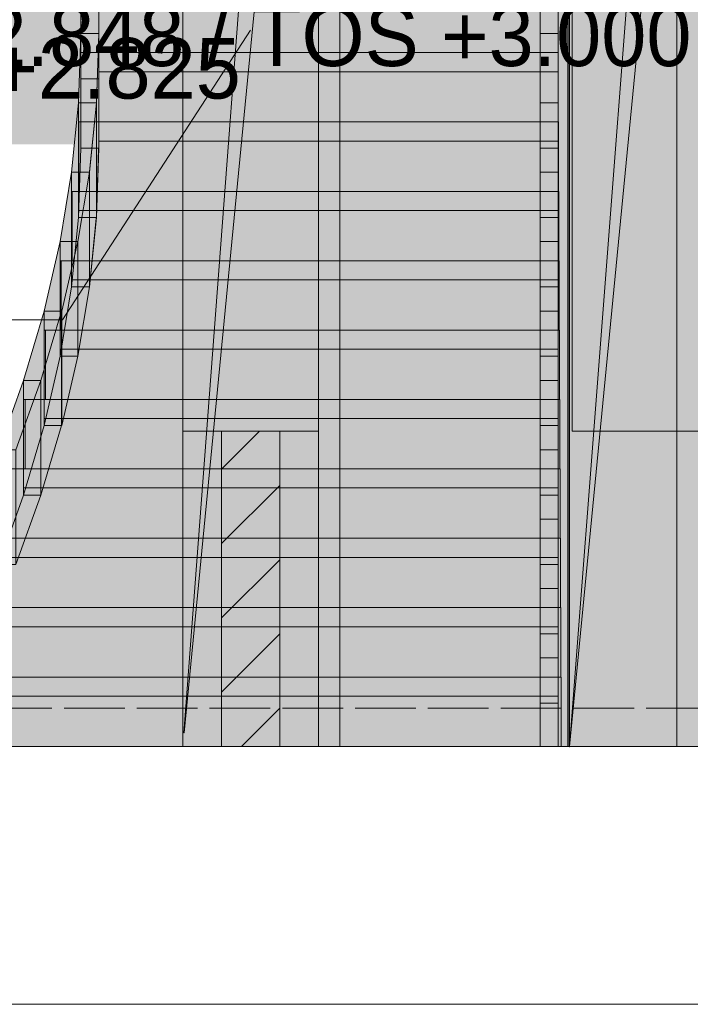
# Model space of a CAD drawing. Header units: millimetres. Extents: x 17 to 413, y 4 to 292.
# Tile 170 of 256: x 121 to 136, y 124 to 145. Entities that reach past the tile are written whole.
import ezdxf

# ---------------------------------------------------------------- set-up
doc = ezdxf.new("R2010")
doc.units = ezdxf.units.MM
doc.linetypes.add('DASHED', pattern=[1.524, 1.27, -0.254])
for name, color, linetype in [('FILL-C_BDBDBF', 7, 'Continuous'), ('FILL-EPS', 7, 'Continuous'), ('FILL-INK', 7, 'Continuous'), ('FILL-WHITE', 7, 'Continuous'), ('LINE-CORE', 7, 'Continuous'), ('LINE-INK', 7, 'Continuous'), ('LINE-STEEL-DASH', 7, 'DASHED'), ('LINE-STEEL_GREY', 7, 'Continuous'), ('TEXT-INK', 7, 'Continuous')]:
    doc.layers.add(name, color=color, linetype=linetype)

msp = doc.modelspace()

# ---------------------------------------------------------------- hatches: boundary and pattern name
at = {"layer": 'FILL-C_BDBDBF', "true_color": 0xbdbdbf}
h = msp.add_hatch(color=256, dxfattribs=at)
h.dxf.hatch_style = 1
h.paths.add_polyline_path([(125.694, 136.172), (126.913, 136.172), (126.913, 129.572), (125.741, 129.572), (125.694, 129.572)])
at = {"layer": 'FILL-EPS', "true_color": 0xccffff}
h = msp.add_hatch(color=256, dxfattribs=at)
h.dxf.hatch_style = 1
h.paths.add_polyline_path([(124.881, 135.316), (124.881, 136.172), (125.694, 136.172), (125.694, 129.572), (124.881, 129.572)])
h = msp.add_hatch(color=256, dxfattribs=at)
h.dxf.hatch_style = 1
h.paths.add_polyline_path([(127.726, 136.172), (127.726, 135.316), (127.726, 129.572), (126.913, 129.572), (126.913, 136.172), (127.151, 136.172)])
at = {"layer": 'FILL-INK', "true_color": 0x1a1a1f}
h = msp.add_hatch(color=256, dxfattribs=at)
h.dxf.hatch_style = 1
h.paths.add_polyline_path([(126.299, 144.572), (125.857, 143.191), (125.219, 143.604)])
at = {"layer": 'FILL-WHITE', "true_color": 0xffffff}
h = msp.add_hatch(color=256, dxfattribs=at)
h.dxf.hatch_style = 1
h.paths.add_polyline_path([(91.49, 158.833), (91.49, 158.362), (126.97, 158.362), (126.97, 158.833), (132.979, 158.833), (132.979, 129.572), (128.17, 129.572), (128.17, 152.976), (90.286, 152.976), (90.286, 129.572), (85.472, 129.572), (85.472, 158.833)])
h = msp.add_hatch(color=256, dxfattribs=at)
h.dxf.hatch_style = 1
h.paths.add_polyline_path([(124.881, 155.962), (124.881, 158.833), (124.881, 158.833), (127.726, 158.833), (127.726, 129.572), (127.726, 129.572), (124.881, 129.572), (124.881, 155.962), (124.881, 155.962)])
h = msp.add_hatch(color=256, dxfattribs=at)
h.dxf.hatch_style = 1
h.paths.add_polyline_path([(124.881, 158.833), (127.726, 158.833), (127.726, 129.572), (124.881, 129.572), (124.881, 155.962), (126.883, 155.962), (126.883, 157.182), (124.881, 157.182)])
h = msp.add_hatch(color=256, dxfattribs=at)
h.dxf.hatch_style = 1
h.paths.add_polyline_path([(124.881, 158.833), (127.726, 158.833), (127.726, 129.572), (124.881, 129.572), (124.881, 129.572), (124.881, 155.962), (126.883, 155.962), (126.883, 155.949), (126.882, 155.949), (124.903, 129.858), (124.909, 129.857), (127.726, 158.832), (127.725, 158.832), (126.883, 157.182), (124.881, 157.182), (124.881, 158.833), (124.881, 158.833)])
h = msp.add_hatch(color=256, dxfattribs=at)
h.dxf.hatch_style = 1
h.paths.add_polyline_path([(143.825, 158.833), (143.825, 129.572), (127.726, 129.572), (127.726, 158.833)])
h.paths.add_polyline_path([(138.516, 136.172), (138.516, 152.972), (133.036, 152.972), (133.036, 136.172)], flags=0)
h = msp.add_hatch(color=256, dxfattribs=at)
h.dxf.hatch_style = 1
h.paths.add_polyline_path([(127.726, 158.833), (143.825, 158.833), (143.825, 129.572), (127.726, 129.572)])
h.paths.add_polyline_path([(138.516, 152.972), (133.036, 152.972), (133.036, 136.172), (138.516, 136.172)], flags=0)
h = msp.add_hatch(color=256, dxfattribs=at)
h.dxf.hatch_style = 1
h.paths.add_polyline_path([(132.979, 158.833), (132.981, 158.833), (132.981, 158.836), (132.981, 158.833), (135.826, 158.833), (135.826, 129.572), (132.981, 129.572), (132.98, 129.56), (132.98, 129.56), (132.98, 129.56), (132.979, 129.56), (132.979, 155.962), (132.981, 155.962), (134.979, 155.962), (134.979, 157.182), (132.979, 157.182)])
h = msp.add_hatch(color=256, dxfattribs=at)
h.dxf.hatch_style = 1
h.paths.add_polyline_path([(135.826, 158.833), (135.826, 129.572), (135.826, 129.572), (132.979, 129.572), (132.979, 158.833), (132.979, 158.833)])
h = msp.add_hatch(color=256, dxfattribs=at)
h.dxf.hatch_style = 1
h.paths.add_polyline_path([(132.981, 155.962), (132.981, 155.962), (135.013, 155.962), (135.013, 157.182), (132.981, 157.182), (132.981, 158.833), (132.981, 158.833), (132.981, 158.833), (135.826, 158.833), (135.826, 129.572), (135.826, 129.572), (135.826, 129.56), (135.826, 129.56), (135.826, 129.572), (132.981, 129.572), (132.981, 155.962), (132.981, 155.962)])
h = msp.add_hatch(color=256, dxfattribs=at)
h.dxf.hatch_style = 1
h.paths.add_polyline_path([(132.981, 158.833), (135.826, 158.833), (135.826, 129.572), (132.981, 129.572), (132.981, 155.962), (135.013, 155.962), (135.013, 157.182), (132.981, 157.182)])
h = msp.add_hatch(color=256, dxfattribs=at)
h.dxf.hatch_style = 1
h.paths.add_polyline_path([(135.826, 129.572), (132.981, 129.572), (135.826, 158.831), (135.825, 158.831), (135.013, 157.182), (132.981, 158.833), (135.826, 158.833)])
h = msp.add_hatch(color=256, dxfattribs=at)
h.dxf.hatch_style = 1
h.paths.add_polyline_path([(135.013, 155.962), (135.013, 157.182), (135.826, 158.833), (135.826, 158.833), (132.981, 129.572)])
h = msp.add_hatch(color=256, dxfattribs=at)
h.dxf.hatch_style = 1
h.paths.add_polyline_path([(85.472, 155.962), (132.979, 155.962), (132.979, 129.572), (128.17, 129.572), (128.17, 152.976), (90.286, 152.976), (90.286, 129.572), (85.472, 129.572), (85.472, 129.572), (85.472, 129.572), (85.472, 129.572), (85.472, 155.962), (85.472, 155.962)])
h = msp.add_hatch(color=256, dxfattribs=at)
h.dxf.hatch_style = 1
h.paths.add_polyline_path([(132.981, 155.972), (132.981, 155.962), (135.232, 155.962), (135.232, 129.572), (135.232, 129.572), (135.232, 129.572), (135.232, 129.569), (135.232, 129.572), (132.946, 129.572), (132.946, 155.972)])
h = msp.add_hatch(color=256, dxfattribs=at)
h.dxf.hatch_style = 1
h.paths.add_polyline_path([(132.946, 155.972), (135.232, 155.972), (135.232, 129.572), (132.946, 129.572)])
h = msp.add_hatch(color=256, dxfattribs=at)
h.dxf.hatch_style = 1
h.paths.add_polyline_path([(132.981, 155.962), (135.013, 155.962), (132.981, 129.572)])
h = msp.add_hatch(color=256, dxfattribs=at)
h.dxf.hatch_style = 1
h.paths.add_polyline_path([(132.981, 129.572), (132.981, 155.962), (135.826, 155.962), (135.826, 155.962), (135.826, 155.962), (135.826, 155.962), (135.826, 129.572), (132.981, 129.572), (132.981, 129.572), (132.981, 129.572)])
h = msp.add_hatch(color=256, dxfattribs=at)
h.dxf.hatch_style = 1
h.paths.add_polyline_path([(124.881, 136.172), (124.881, 152.976), (127.726, 152.976), (127.726, 136.172), (124.881, 136.172)])
h = msp.add_hatch(color=256, dxfattribs=at)
h.dxf.hatch_style = 1
h.paths.add_polyline_path([(132.946, 129.572), (132.946, 129.572), (132.946, 151.776), (135.232, 151.776), (135.232, 151.776), (135.232, 151.776), (135.232, 151.776), (135.232, 129.572), (132.946, 129.572), (132.946, 129.572)])
h = msp.add_hatch(color=256, dxfattribs=at)
h.dxf.hatch_style = 1
h.paths.add_polyline_path([(132.946, 151.776), (132.946, 151.776), (135.232, 151.776), (135.232, 129.572), (135.232, 129.572), (135.232, 129.572), (135.232, 129.572), (132.946, 129.572), (132.946, 151.776), (132.946, 151.776)])
h = msp.add_hatch(color=256, dxfattribs=at)
h.dxf.hatch_style = 1
h.paths.add_polyline_path([(132.946, 129.572), (132.946, 129.572), (132.946, 151.776), (135.232, 151.776), (135.232, 151.776), (135.232, 151.776), (135.232, 151.776), (135.232, 129.572), (132.946, 129.572), (132.946, 129.572)])
h = msp.add_hatch(color=256, dxfattribs=at)
h.dxf.hatch_style = 1
h.paths.add_polyline_path([(132.946, 151.776), (132.946, 151.776), (135.232, 151.776), (135.232, 129.572), (135.232, 129.572), (135.232, 129.572), (135.232, 129.572), (132.946, 129.572), (132.946, 151.776), (132.946, 151.776)])
h = msp.add_hatch(color=256, dxfattribs=at)
h.dxf.hatch_style = 1
h.paths.add_polyline_path([(122.746, 142.099), (122.746, 143.552), (122.746, 143.552), (122.746, 145.004), (122.746, 145.004), (122.746, 146.456), (122.746, 146.456), (122.746, 147.909), (122.746, 147.909), (122.746, 149.362), (122.746, 149.362), (122.746, 150.815), (123.122, 150.815), (123.122, 150.815), (123.122, 149.362), (123.122, 149.362), (123.122, 147.909), (123.122, 147.909), (123.122, 146.456), (123.122, 146.456), (123.122, 145.004), (123.122, 145.004), (123.122, 143.552), (123.122, 143.552), (123.122, 142.099), (122.746, 142.099)])
h = msp.add_hatch(color=256, dxfattribs=at)
h.dxf.hatch_style = 1
h.paths.add_polyline_path([(132.37, 142.099), (132.37, 143.552), (132.37, 143.552), (132.37, 145.004), (132.37, 145.004), (132.37, 146.456), (132.37, 146.456), (132.37, 147.909), (132.37, 147.909), (132.37, 149.362), (132.37, 149.362), (132.37, 150.815), (132.746, 150.815), (132.746, 150.815), (132.746, 149.362), (132.746, 149.362), (132.746, 147.909), (132.746, 147.909), (132.746, 146.456), (132.746, 146.456), (132.746, 145.004), (132.746, 145.004), (132.746, 143.552), (132.746, 143.552), (132.746, 142.099), (132.37, 142.099)])
h = msp.add_hatch(color=256, dxfattribs=at)
h.dxf.hatch_style = 1
h.paths.add_polyline_path([(115.317, 142.861), (140.134, 142.861), (140.134, 148.253), (115.317, 148.253)])
h = msp.add_hatch(color=256, dxfattribs=at)
h.dxf.hatch_style = 1
h.paths.add_polyline_path([(104.744, 142.18), (127.211, 142.18), (127.211, 147.572), (104.744, 147.572)])
h = msp.add_hatch(color=256, dxfattribs=at)
h.dxf.hatch_style = 1
h.paths.add_polyline_path([(123.122, 145.952), (123.122, 144.499), (123.122, 144.499), (122.746, 144.499), (122.746, 145.952), (122.746, 145.952)])
h = msp.add_hatch(color=256, dxfattribs=at)
h.dxf.hatch_style = 1
h.paths.add_polyline_path([(122.746, 145.152), (122.746, 145.952), (122.746, 145.952), (123.122, 145.952), (123.122, 145.952), (123.122, 145.552), (132.746, 145.552), (132.746, 143.699), (132.746, 143.699), (123.122, 143.699), (123.122, 143.552), (123.122, 143.552), (122.746, 143.552), (122.746, 143.552), (122.746, 144.099)])
h = msp.add_hatch(color=256, dxfattribs=at)
h.dxf.hatch_style = 1
h.paths.add_polyline_path([(132.746, 145.952), (132.746, 144.499), (132.746, 144.499), (132.37, 144.499), (132.37, 145.952), (132.37, 145.952)])
h = msp.add_hatch(color=256, dxfattribs=at)
h.dxf.hatch_style = 1
h.paths.add_polyline_path([(132.746, 145.552), (132.746, 144.099), (122.746, 144.099), (122.746, 145.552)])
h = msp.add_hatch(color=256, dxfattribs=at)
h.dxf.hatch_style = 1
h.paths.add_polyline_path([(122.698, 140.646), (122.698, 142.246), (122.698, 142.246), (122.698, 143.046), (122.746, 144.499), (122.746, 144.512), (122.746, 144.499), (122.746, 142.646), (122.746, 142.646), (122.746, 142.099), (122.698, 140.646), (122.698, 140.633)])
h = msp.add_hatch(color=256, dxfattribs=at)
h.dxf.hatch_style = 1
h.paths.add_polyline_path([(123.122, 144.499), (123.074, 143.046), (122.698, 143.046), (122.746, 144.499)])
h = msp.add_hatch(color=256, dxfattribs=at)
h.dxf.hatch_style = 1
h.paths.add_polyline_path([(122.746, 143.699), (122.746, 144.499), (123.122, 144.499), (123.122, 144.499), (123.122, 144.099), (132.746, 144.099), (132.746, 142.246), (132.746, 142.246), (123.122, 142.246), (123.122, 142.099), (122.746, 142.099), (122.746, 142.099), (122.746, 142.646)])
h = msp.add_hatch(color=256, dxfattribs=at)
h.dxf.hatch_style = 1
h.paths.add_polyline_path([(123.122, 144.499), (123.122, 142.099), (122.746, 142.099), (122.746, 144.499)])
h = msp.add_hatch(color=256, dxfattribs=at)
h.dxf.hatch_style = 1
h.paths.add_polyline_path([(123.074, 143.046), (123.074, 143.046), (123.074, 143.059), (123.074, 143.059), (123.122, 144.499), (123.122, 142.099), (123.122, 142.099), (123.122, 142.086), (123.121, 142.086), (123.074, 140.646)])
h = msp.add_hatch(color=256, dxfattribs=at)
h.dxf.hatch_style = 1
h.paths.add_polyline_path([(132.746, 144.499), (132.746, 143.046), (132.746, 143.046), (132.37, 143.046), (132.37, 144.499), (132.37, 144.499)])
h = msp.add_hatch(color=256, dxfattribs=at)
h.dxf.hatch_style = 1
h.paths.add_polyline_path([(132.746, 144.099), (132.746, 142.646), (122.746, 142.646), (122.746, 144.099)])
h = msp.add_hatch(color=256, dxfattribs=at)
h.dxf.hatch_style = 1
h.paths.add_polyline_path([(122.554, 140.793), (122.554, 140.793), (122.554, 141.593), (122.698, 143.046), (122.698, 141.193), (122.698, 141.193), (122.698, 140.646), (122.554, 139.193)])
h = msp.add_hatch(color=256, dxfattribs=at)
h.dxf.hatch_style = 1
h.paths.add_polyline_path([(123.073, 143.046), (122.929, 141.593), (122.554, 141.593), (122.698, 143.046)])
h = msp.add_hatch(color=256, dxfattribs=at)
h.dxf.hatch_style = 1
h.paths.add_polyline_path([(122.698, 143.046), (123.074, 143.046), (123.074, 140.646), (122.698, 140.646)])
h = msp.add_hatch(color=256, dxfattribs=at)
h.dxf.hatch_style = 1
h.paths.add_polyline_path([(123.073, 143.046), (123.073, 140.646), (122.698, 140.646), (122.698, 143.046)])
h = msp.add_hatch(color=256, dxfattribs=at)
h.dxf.hatch_style = 1
h.paths.add_polyline_path([(122.929, 141.593), (122.929, 141.593), (122.929, 141.606), (122.93, 141.606), (123.073, 143.046), (123.073, 140.646), (123.073, 140.646), (123.073, 140.633), (123.072, 140.633), (122.929, 139.193)])
h = msp.add_hatch(color=256, dxfattribs=at)
h.dxf.hatch_style = 1
h.paths.add_polyline_path([(132.746, 143.046), (132.746, 141.593), (132.746, 141.593), (132.37, 141.593), (132.37, 143.046), (132.37, 143.046)])
h = msp.add_hatch(color=256, dxfattribs=at)
h.dxf.hatch_style = 1
h.paths.add_polyline_path([(122.698, 142.646), (122.705, 142.646), (122.705, 141.193), (122.698, 141.193)])
h = msp.add_hatch(color=256, dxfattribs=at)
h.dxf.hatch_style = 1
h.paths.add_polyline_path([(122.698, 142.246), (122.698, 142.646), (132.746, 142.646), (132.746, 140.793), (132.746, 140.793), (122.698, 140.793), (122.698, 141.193)])
h = msp.add_hatch(color=256, dxfattribs=at)
h.dxf.hatch_style = 1
h.paths.add_polyline_path([(132.753, 142.646), (132.753, 141.193), (122.705, 141.193), (122.705, 142.646)])
h = msp.add_hatch(color=256, dxfattribs=at)
h.dxf.hatch_style = 1
h.paths.add_polyline_path([(132.753, 142.646), (132.753, 141.193), (132.753, 141.193), (132.746, 141.193), (132.746, 142.646), (132.746, 142.646)])
h = msp.add_hatch(color=256, dxfattribs=at)
h.dxf.hatch_style = 1
h.paths.add_polyline_path([(123.122, 142.099), (123.074, 140.646), (122.698, 140.646), (122.746, 142.099)])
h = msp.add_hatch(color=256, dxfattribs=at)
h.dxf.hatch_style = 1
h.paths.add_polyline_path([(132.37, 140.646), (132.37, 142.099), (132.746, 142.099), (132.746, 142.099), (132.746, 140.646), (132.37, 140.646)])
h = msp.add_hatch(color=256, dxfattribs=at)
h.dxf.hatch_style = 1
h.paths.add_polyline_path([(122.314, 139.341), (122.314, 139.341), (122.314, 140.141), (122.554, 141.593), (122.554, 139.741), (122.554, 139.741), (122.554, 139.193), (122.314, 137.741)])
h = msp.add_hatch(color=256, dxfattribs=at)
h.dxf.hatch_style = 1
h.paths.add_polyline_path([(122.554, 141.593), (122.927, 141.593), (122.687, 140.141), (122.687, 140.141), (122.687, 140.141), (122.314, 140.141), (122.554, 141.593), (122.554, 141.593)])
h = msp.add_hatch(color=256, dxfattribs=at)
h.dxf.hatch_style = 1
h.paths.add_polyline_path([(122.554, 141.593), (122.929, 141.593), (122.929, 139.193), (122.554, 139.193)])
h = msp.add_hatch(color=256, dxfattribs=at)
h.dxf.hatch_style = 1
h.paths.add_polyline_path([(122.927, 141.593), (122.927, 139.193), (122.927, 139.193), (122.554, 139.193), (122.554, 141.593), (122.554, 141.593)])
h = msp.add_hatch(color=256, dxfattribs=at)
h.dxf.hatch_style = 1
h.paths.add_polyline_path([(122.687, 140.141), (122.927, 141.593), (122.927, 139.193), (122.927, 139.193), (122.927, 139.193), (122.927, 139.193), (122.687, 137.741), (122.687, 140.141), (122.687, 140.141), (122.687, 140.141)])
h = msp.add_hatch(color=256, dxfattribs=at)
h.dxf.hatch_style = 1
h.paths.add_polyline_path([(132.746, 141.593), (132.746, 140.141), (132.37, 140.141), (132.37, 141.593)])
h = msp.add_hatch(color=256, dxfattribs=at)
h.dxf.hatch_style = 1
h.paths.add_polyline_path([(122.554, 141.193), (122.568, 141.193), (122.568, 139.741), (122.554, 139.741)])
h = msp.add_hatch(color=256, dxfattribs=at)
h.dxf.hatch_style = 1
h.paths.add_polyline_path([(122.554, 140.793), (122.554, 141.193), (132.746, 141.193), (132.746, 139.341), (122.554, 139.341), (122.554, 139.741)])
h = msp.add_hatch(color=256, dxfattribs=at)
h.dxf.hatch_style = 1
h.paths.add_polyline_path([(132.76, 141.193), (132.76, 139.741), (122.568, 139.741), (122.568, 141.193)])
h = msp.add_hatch(color=256, dxfattribs=at)
h.dxf.hatch_style = 1
h.paths.add_polyline_path([(132.76, 141.193), (132.76, 139.741), (132.746, 139.741), (132.746, 141.193)])
h = msp.add_hatch(color=256, dxfattribs=at)
h.dxf.hatch_style = 1
h.paths.add_polyline_path([(123.073, 140.646), (122.929, 139.193), (122.554, 139.193), (122.698, 140.646)])
h = msp.add_hatch(color=256, dxfattribs=at)
h.dxf.hatch_style = 1
h.paths.add_polyline_path([(132.37, 139.193), (132.37, 140.646), (132.746, 140.646), (132.746, 140.646), (132.746, 139.193), (132.37, 139.193)])
h = msp.add_hatch(color=256, dxfattribs=at)
h.dxf.hatch_style = 1
h.paths.add_polyline_path([(121.978, 137.888), (121.978, 138.688), (122.314, 140.141), (122.314, 138.288), (122.314, 137.741), (121.978, 136.288)])
h = msp.add_hatch(color=256, dxfattribs=at)
h.dxf.hatch_style = 1
h.paths.add_polyline_path([(122.314, 140.141), (122.685, 140.141), (122.349, 138.688), (122.349, 138.688), (121.978, 138.688), (122.314, 140.141)])
h = msp.add_hatch(color=256, dxfattribs=at)
h.dxf.hatch_style = 1
h.paths.add_polyline_path([(122.314, 137.741), (122.314, 140.141), (122.687, 140.141), (122.687, 140.141), (122.687, 137.741), (122.314, 137.741)])
h = msp.add_hatch(color=256, dxfattribs=at)
h.dxf.hatch_style = 1
h.paths.add_polyline_path([(122.314, 140.141), (122.314, 140.141), (122.685, 140.141), (122.685, 137.741), (122.685, 137.741), (122.685, 137.741), (122.685, 137.741), (122.314, 137.741), (122.314, 140.141), (122.314, 140.141)])
h = msp.add_hatch(color=256, dxfattribs=at)
h.dxf.hatch_style = 1
h.paths.add_polyline_path([(122.685, 140.141), (122.685, 137.741), (122.685, 137.741), (122.349, 136.288), (122.349, 138.688), (122.349, 138.688)])
h = msp.add_hatch(color=256, dxfattribs=at)
h.dxf.hatch_style = 1
h.paths.add_polyline_path([(132.746, 140.141), (132.746, 138.688), (132.746, 138.688), (132.37, 138.688), (132.37, 140.141), (132.37, 140.141)])
h = msp.add_hatch(color=256, dxfattribs=at)
h.dxf.hatch_style = 1
h.paths.add_polyline_path([(122.314, 138.288), (122.314, 139.741), (122.336, 139.741), (122.336, 139.741), (122.336, 138.288), (122.314, 138.288)])
h = msp.add_hatch(color=256, dxfattribs=at)
h.dxf.hatch_style = 1
h.paths.add_polyline_path([(122.314, 139.341), (122.314, 139.741), (132.746, 139.741), (132.746, 137.888), (122.314, 137.888), (122.314, 138.288)])
h = msp.add_hatch(color=256, dxfattribs=at)
h.dxf.hatch_style = 1
h.paths.add_polyline_path([(122.336, 139.741), (132.768, 139.741), (132.768, 138.288), (122.336, 138.288), (122.336, 139.741), (122.336, 139.741)])
h = msp.add_hatch(color=256, dxfattribs=at)
h.dxf.hatch_style = 1
h.paths.add_polyline_path([(132.768, 139.741), (132.768, 138.288), (132.768, 138.288), (132.746, 138.288), (132.746, 139.741), (132.746, 139.741)])
h = msp.add_hatch(color=256, dxfattribs=at)
h.dxf.hatch_style = 1
h.paths.add_polyline_path([(122.554, 139.193), (122.927, 139.193), (122.687, 137.741), (122.687, 137.741), (122.687, 137.741), (122.314, 137.741), (122.554, 139.193), (122.554, 139.193)])
h = msp.add_hatch(color=256, dxfattribs=at)
h.dxf.hatch_style = 1
h.paths.add_polyline_path([(132.37, 139.193), (132.746, 139.193), (132.746, 137.741), (132.37, 137.741)])
h = msp.add_hatch(color=256, dxfattribs=at)
h.dxf.hatch_style = 1
h.paths.add_polyline_path([(121.546, 136.436), (121.546, 137.236), (121.978, 138.688), (121.978, 136.836), (121.978, 136.288), (121.546, 134.836)])
h = msp.add_hatch(color=256, dxfattribs=at)
h.dxf.hatch_style = 1
h.paths.add_polyline_path([(121.546, 137.236), (121.978, 138.688), (122.345, 138.688), (121.913, 137.236)])
h = msp.add_hatch(color=256, dxfattribs=at)
h.dxf.hatch_style = 1
h.paths.add_polyline_path([(121.913, 137.236), (121.913, 137.236), (122.345, 138.688), (122.345, 136.288), (122.345, 136.288), (121.913, 134.836)])
h = msp.add_hatch(color=256, dxfattribs=at)
h.dxf.hatch_style = 1
h.paths.add_polyline_path([(121.978, 136.288), (121.978, 136.288), (121.978, 138.688), (122.349, 138.688), (122.349, 138.688), (122.349, 138.688), (122.349, 138.688), (122.349, 136.288), (121.978, 136.288), (121.978, 136.288)])
h = msp.add_hatch(color=256, dxfattribs=at)
h.dxf.hatch_style = 1
h.paths.add_polyline_path([(122.345, 138.688), (122.345, 136.288), (122.345, 136.288), (121.978, 136.288), (121.978, 138.688), (121.978, 138.688)])
h = msp.add_hatch(color=256, dxfattribs=at)
h.dxf.hatch_style = 1
h.paths.add_polyline_path([(132.746, 138.688), (132.746, 137.236), (132.746, 137.236), (132.37, 137.236), (132.37, 138.688), (132.37, 138.688)])
h = msp.add_hatch(color=256, dxfattribs=at)
h.dxf.hatch_style = 1
h.paths.add_polyline_path([(121.978, 136.836), (121.978, 136.836), (121.978, 138.288), (122.008, 138.288), (122.008, 138.288), (122.008, 138.288), (122.008, 138.288), (122.008, 136.836), (121.978, 136.836), (121.978, 136.836)])
h = msp.add_hatch(color=256, dxfattribs=at)
h.dxf.hatch_style = 1
h.paths.add_polyline_path([(121.978, 137.888), (121.978, 138.288), (132.746, 138.288), (132.746, 136.436), (121.978, 136.436), (121.978, 136.836)])
h = msp.add_hatch(color=256, dxfattribs=at)
h.dxf.hatch_style = 1
h.paths.add_polyline_path([(122.008, 138.288), (122.008, 138.288), (132.776, 138.288), (132.776, 136.836), (132.776, 136.836), (132.776, 136.836), (122.008, 136.836), (122.008, 138.288)])
h = msp.add_hatch(color=256, dxfattribs=at)
h.dxf.hatch_style = 1
h.paths.add_polyline_path([(132.746, 138.288), (132.746, 138.288), (132.776, 138.288), (132.776, 136.836), (132.776, 136.836), (132.776, 136.836), (132.776, 136.836), (132.746, 136.836), (132.746, 138.288), (132.746, 138.288)])
h = msp.add_hatch(color=256, dxfattribs=at)
h.dxf.hatch_style = 1
h.paths.add_polyline_path([(122.314, 137.741), (122.685, 137.741), (122.349, 136.288), (122.349, 136.288), (121.978, 136.288), (122.314, 137.741)])
h = msp.add_hatch(color=256, dxfattribs=at)
h.dxf.hatch_style = 1
h.paths.add_polyline_path([(132.37, 136.288), (132.37, 137.741), (132.746, 137.741), (132.746, 137.741), (132.746, 136.288), (132.37, 136.288)])
h = msp.add_hatch(color=256, dxfattribs=at)
h.dxf.hatch_style = 1
h.paths.add_polyline_path([(121.026, 133.383), (121.026, 134.983), (121.026, 134.983), (121.026, 135.783), (121.546, 137.236), (121.548, 137.248), (121.546, 137.236), (121.546, 135.383), (121.546, 135.383), (121.546, 134.836), (121.026, 133.383), (121.024, 133.37)])
h = msp.add_hatch(color=256, dxfattribs=at)
h.dxf.hatch_style = 1
h.paths.add_polyline_path([(121.026, 135.783), (121.546, 137.236), (121.909, 137.236), (121.389, 135.783)])
h = msp.add_hatch(color=256, dxfattribs=at)
h.dxf.hatch_style = 1
h.paths.add_polyline_path([(121.389, 135.783), (121.389, 135.783), (121.389, 135.783), (121.909, 137.236), (121.909, 134.836), (121.909, 134.836), (121.909, 134.836), (121.389, 133.383)])
h = msp.add_hatch(color=256, dxfattribs=at)
h.dxf.hatch_style = 1
h.paths.add_polyline_path([(121.546, 134.836), (121.546, 137.236), (121.913, 137.236), (121.913, 137.236), (121.913, 134.836), (121.546, 134.836)])
h = msp.add_hatch(color=256, dxfattribs=at)
h.dxf.hatch_style = 1
h.paths.add_polyline_path([(121.909, 137.236), (121.909, 134.836), (121.909, 134.836), (121.546, 134.836), (121.546, 137.236), (121.546, 137.236)])
h = msp.add_hatch(color=256, dxfattribs=at)
h.dxf.hatch_style = 1
h.paths.add_polyline_path([(132.746, 137.236), (132.746, 135.783), (132.746, 135.783), (132.37, 135.783), (132.37, 137.236), (132.37, 137.236)])
h = msp.add_hatch(color=256, dxfattribs=at)
h.dxf.hatch_style = 1
h.paths.add_polyline_path([(121.546, 135.383), (121.546, 135.383), (121.546, 136.836), (121.583, 136.836), (121.583, 136.836), (121.583, 136.836), (121.583, 136.836), (121.583, 135.383), (121.546, 135.383), (121.546, 135.383)])
h = msp.add_hatch(color=256, dxfattribs=at)
h.dxf.hatch_style = 1
h.paths.add_polyline_path([(121.546, 136.436), (121.546, 136.436), (121.546, 136.436), (121.546, 136.836), (132.746, 136.836), (132.746, 136.836), (132.746, 136.836), (132.746, 134.983), (132.746, 134.983), (132.746, 134.983), (121.546, 134.983), (121.546, 135.383)])
h = msp.add_hatch(color=256, dxfattribs=at)
h.dxf.hatch_style = 1
h.paths.add_polyline_path([(132.783, 136.836), (132.783, 135.383), (121.583, 135.383), (121.583, 136.836)])
h = msp.add_hatch(color=256, dxfattribs=at)
h.dxf.hatch_style = 1
h.paths.add_polyline_path([(132.746, 136.836), (132.746, 136.836), (132.746, 136.836), (132.783, 136.836), (132.783, 135.383), (132.783, 135.383), (132.783, 135.383), (132.783, 135.383), (132.746, 135.383), (132.746, 136.836)])
h = msp.add_hatch(color=256, dxfattribs=at)
h.dxf.hatch_style = 1
h.paths.add_polyline_path([(121.546, 134.836), (121.978, 136.288), (122.345, 136.288), (121.913, 134.836)])
h = msp.add_hatch(color=256, dxfattribs=at)
h.dxf.hatch_style = 1
h.paths.add_polyline_path([(132.37, 134.836), (132.37, 136.288), (132.746, 136.288), (132.746, 136.288), (132.746, 134.836), (132.37, 134.836)])
h = msp.add_hatch(color=256, dxfattribs=at)
h.dxf.hatch_style = 1
h.paths.add_polyline_path([(132.746, 135.783), (132.746, 134.33), (132.746, 134.33), (132.37, 134.33), (132.37, 135.783), (132.37, 135.783)])
h = msp.add_hatch(color=256, dxfattribs=at)
h.dxf.hatch_style = 1
h.paths.add_polyline_path([(121.026, 134.983), (121.026, 135.383), (132.746, 135.383), (132.746, 133.53), (121.026, 133.53), (121.026, 133.93)])
h = msp.add_hatch(color=256, dxfattribs=at)
h.dxf.hatch_style = 1
h.paths.add_polyline_path([(132.79, 135.383), (132.79, 133.93), (121.07, 133.93), (121.07, 135.383)])
h = msp.add_hatch(color=256, dxfattribs=at)
h.dxf.hatch_style = 1
h.paths.add_polyline_path([(132.79, 135.383), (132.79, 133.93), (132.79, 133.93), (132.746, 133.93), (132.746, 135.383), (132.746, 135.383)])
h = msp.add_hatch(color=256, dxfattribs=at)
h.dxf.hatch_style = 1
h.paths.add_polyline_path([(121.026, 133.383), (121.546, 134.836), (121.909, 134.836), (121.389, 133.383)])
h = msp.add_hatch(color=256, dxfattribs=at)
h.dxf.hatch_style = 1
h.paths.add_polyline_path([(132.37, 133.383), (132.37, 134.836), (132.746, 134.836), (132.746, 134.836), (132.746, 133.383), (132.37, 133.383)])
h = msp.add_hatch(color=256, dxfattribs=at)
h.dxf.hatch_style = 1
h.paths.add_polyline_path([(132.746, 134.33), (132.746, 132.878), (132.37, 132.878), (132.37, 134.33)])
h = msp.add_hatch(color=256, dxfattribs=at)
h.dxf.hatch_style = 1
h.paths.add_polyline_path([(120.41, 133.53), (120.41, 133.93), (132.746, 133.93), (132.746, 132.078), (120.41, 132.078), (120.41, 132.478)])
h = msp.add_hatch(color=256, dxfattribs=at)
h.dxf.hatch_style = 1
h.paths.add_polyline_path([(132.797, 133.93), (132.797, 132.478), (120.461, 132.478), (120.461, 133.93)])
h = msp.add_hatch(color=256, dxfattribs=at)
h.dxf.hatch_style = 1
h.paths.add_polyline_path([(132.797, 133.93), (132.797, 132.478), (132.746, 132.478), (132.746, 133.93)])
h = msp.add_hatch(color=256, dxfattribs=at)
h.dxf.hatch_style = 1
h.paths.add_polyline_path([(132.37, 131.93), (132.37, 133.383), (132.746, 133.383), (132.746, 133.383), (132.746, 131.93), (132.37, 131.93)])
h = msp.add_hatch(color=256, dxfattribs=at)
h.dxf.hatch_style = 1
h.paths.add_polyline_path([(132.746, 132.878), (132.746, 131.425), (132.746, 131.425), (132.37, 131.425), (132.37, 132.878), (132.37, 132.878)])
h = msp.add_hatch(color=256, dxfattribs=at)
h.dxf.hatch_style = 1
h.paths.add_polyline_path([(119.706, 132.078), (119.706, 132.478), (132.746, 132.478), (132.746, 130.625), (119.706, 130.625), (119.706, 131.025)])
h = msp.add_hatch(color=256, dxfattribs=at)
h.dxf.hatch_style = 1
h.paths.add_polyline_path([(132.803, 132.478), (132.803, 131.025), (119.763, 131.025), (119.763, 132.478)])
h = msp.add_hatch(color=256, dxfattribs=at)
h.dxf.hatch_style = 1
h.paths.add_polyline_path([(132.803, 132.478), (132.803, 131.025), (132.746, 131.025), (132.746, 132.478)])
h = msp.add_hatch(color=256, dxfattribs=at)
h.dxf.hatch_style = 1
h.paths.add_polyline_path([(132.37, 131.93), (132.746, 131.93), (132.746, 130.478), (132.37, 130.478)])
h = msp.add_hatch(color=256, dxfattribs=at)
h.dxf.hatch_style = 1
h.paths.add_polyline_path([(132.37, 129.572), (132.37, 131.425), (132.746, 131.425), (132.746, 131.425), (132.746, 129.572), (132.37, 129.572)])
h = msp.add_hatch(color=256, dxfattribs=at)
h.dxf.hatch_style = 1
h.paths.add_polyline_path([(118.906, 130.625), (118.906, 131.025), (132.746, 131.025), (132.746, 129.572), (118.906, 129.572)])
h = msp.add_hatch(color=256, dxfattribs=at)
h.dxf.hatch_style = 1
h.paths.add_polyline_path([(132.809, 131.025), (132.809, 129.572), (118.969, 129.572), (118.969, 131.025)])
h = msp.add_hatch(color=256, dxfattribs=at)
h.dxf.hatch_style = 1
h.paths.add_polyline_path([(132.746, 131.025), (132.746, 131.025), (132.809, 131.025), (132.809, 129.572), (132.809, 129.572), (132.809, 129.572), (132.809, 129.572), (132.746, 129.572), (132.746, 131.025), (132.746, 131.025)])
h = msp.add_hatch(color=256, dxfattribs=at)
h.dxf.hatch_style = 1
h.paths.add_polyline_path([(132.37, 129.572), (132.37, 130.478), (132.746, 130.478), (132.746, 130.478), (132.746, 129.572), (132.37, 129.572)])

# ---------------------------------------------------------------- linework, layer by layer
at = {"layer": 'LINE-CORE', "lineweight": 5}
for points in [[(91.49, 158.833), (91.49, 158.362), (126.97, 158.362), (126.97, 158.833), (132.979, 158.833), (132.979, 129.572), (128.17, 129.572), (128.17, 152.976), (90.286, 152.976), (90.286, 129.572), (85.472, 129.572), (85.472, 158.833)], [(124.881, 155.962), (124.881, 158.833), (124.881, 158.833), (127.726, 158.833), (127.726, 129.572), (127.726, 129.572), (124.881, 129.572), (124.881, 155.962), (124.881, 155.962)], [(124.881, 158.833), (127.726, 158.833), (127.726, 129.572), (124.881, 129.572), (124.881, 155.962), (126.883, 155.962), (126.883, 157.182), (124.881, 157.182)], [(124.881, 158.833), (127.726, 158.833), (127.726, 129.572), (124.881, 129.572), (124.881, 129.572), (124.881, 155.962), (126.883, 155.962), (126.883, 155.949), (126.882, 155.949), (124.903, 129.858), (124.909, 129.857), (127.726, 158.832), (127.725, 158.832), (126.883, 157.182), (124.881, 157.182), (124.881, 158.833), (124.881, 158.833)], [(143.825, 158.833), (143.825, 129.572), (127.726, 129.572), (127.726, 158.833)], [(127.726, 158.833), (143.825, 158.833), (143.825, 129.572), (127.726, 129.572)], [(132.979, 158.833), (132.981, 158.833), (132.981, 158.836), (132.981, 158.833), (135.826, 158.833), (135.826, 129.572), (132.981, 129.572), (132.98, 129.56), (132.98, 129.56), (132.98, 129.56), (132.979, 129.56), (132.979, 155.962), (132.981, 155.962), (134.979, 155.962), (134.979, 157.182), (132.979, 157.182)], [(135.826, 158.833), (135.826, 129.572), (135.826, 129.572), (132.979, 129.572), (132.979, 158.833), (132.979, 158.833)], [(132.981, 155.962), (132.981, 155.962), (135.013, 155.962), (135.013, 157.182), (132.981, 157.182), (132.981, 158.833), (132.981, 158.833), (132.981, 158.833), (135.826, 158.833), (135.826, 129.572), (135.826, 129.572), (135.826, 129.56), (135.826, 129.56), (135.826, 129.572), (132.981, 129.572), (132.981, 155.962), (132.981, 155.962)], [(132.981, 158.833), (135.826, 158.833), (135.826, 129.572), (132.981, 129.572), (132.981, 155.962), (135.013, 155.962), (135.013, 157.182), (132.981, 157.182)], [(135.826, 129.572), (132.981, 129.572), (135.826, 158.831), (135.825, 158.831), (135.013, 157.182), (132.981, 158.833), (135.826, 158.833)], [(135.013, 155.962), (135.013, 157.182), (135.826, 158.833), (135.826, 158.833), (132.981, 129.572)], [(85.472, 155.962), (132.979, 155.962), (132.979, 129.572), (128.17, 129.572), (128.17, 152.976), (90.286, 152.976), (90.286, 129.572), (85.472, 129.572), (85.472, 129.572), (85.472, 129.572), (85.472, 129.572), (85.472, 155.962), (85.472, 155.962)], [(132.981, 155.972), (132.981, 155.962), (135.232, 155.962), (135.232, 129.572), (135.232, 129.572), (135.232, 129.572), (135.232, 129.569), (135.232, 129.572), (132.946, 129.572), (132.946, 155.972)], [(132.946, 155.972), (135.232, 155.972), (135.232, 129.572), (132.946, 129.572)], [(132.981, 155.962), (135.013, 155.962), (132.981, 129.572)], [(132.981, 129.572), (132.981, 155.962), (135.826, 155.962), (135.826, 155.962), (135.826, 155.962), (135.826, 155.962), (135.826, 129.572), (132.981, 129.572), (132.981, 129.572), (132.981, 129.572)], [(124.881, 136.172), (124.881, 152.976), (127.726, 152.976), (127.726, 136.172), (124.881, 136.172)], [(138.516, 136.172), (138.516, 152.972), (133.036, 152.972), (133.036, 136.172)], [(138.516, 152.972), (133.036, 152.972), (133.036, 136.172), (138.516, 136.172)], [(132.946, 129.572), (132.946, 129.572), (132.946, 151.776), (135.232, 151.776), (135.232, 151.776), (135.232, 151.776), (135.232, 151.776), (135.232, 129.572), (132.946, 129.572), (132.946, 129.572)], [(132.946, 151.776), (132.946, 151.776), (135.232, 151.776), (135.232, 129.572), (135.232, 129.572), (135.232, 129.572), (135.232, 129.572), (132.946, 129.572), (132.946, 151.776), (132.946, 151.776)], [(132.946, 129.572), (132.946, 129.572), (132.946, 151.776), (135.232, 151.776), (135.232, 151.776), (135.232, 151.776), (135.232, 151.776), (135.232, 129.572), (132.946, 129.572), (132.946, 129.572)], [(132.946, 151.776), (132.946, 151.776), (135.232, 151.776), (135.232, 129.572), (135.232, 129.572), (135.232, 129.572), (135.232, 129.572), (132.946, 129.572), (132.946, 151.776), (132.946, 151.776)], [(123.122, 145.952), (123.122, 144.499), (123.122, 144.499), (122.746, 144.499), (122.746, 145.952), (122.746, 145.952)], [(122.746, 145.152), (122.746, 145.952), (122.746, 145.952), (123.122, 145.952), (123.122, 145.952), (123.122, 145.552), (132.746, 145.552), (132.746, 143.699), (132.746, 143.699), (123.122, 143.699), (123.122, 143.552), (123.122, 143.552), (122.746, 143.552), (122.746, 143.552), (122.746, 144.099)], [(132.746, 145.952), (132.746, 144.499), (132.746, 144.499), (132.37, 144.499), (132.37, 145.952), (132.37, 145.952)], [(132.746, 145.552), (132.746, 144.099), (122.746, 144.099), (122.746, 145.552)], [(122.698, 140.646), (122.698, 142.246), (122.698, 142.246), (122.698, 143.046), (122.746, 144.499), (122.746, 144.512), (122.746, 144.499), (122.746, 142.646), (122.746, 142.646), (122.746, 142.099), (122.698, 140.646), (122.698, 140.633)], [(123.122, 144.499), (123.074, 143.046), (122.698, 143.046), (122.746, 144.499)], [(122.746, 143.699), (122.746, 144.499), (123.122, 144.499), (123.122, 144.499), (123.122, 144.099), (132.746, 144.099), (132.746, 142.246), (132.746, 142.246), (123.122, 142.246), (123.122, 142.099), (122.746, 142.099), (122.746, 142.099), (122.746, 142.646)], [(123.122, 144.499), (123.122, 142.099), (122.746, 142.099), (122.746, 144.499)], [(123.074, 143.046), (123.074, 143.046), (123.074, 143.059), (123.074, 143.059), (123.122, 144.499), (123.122, 142.099), (123.122, 142.099), (123.122, 142.086), (123.121, 142.086), (123.074, 140.646)], [(132.746, 144.499), (132.746, 143.046), (132.746, 143.046), (132.37, 143.046), (132.37, 144.499), (132.37, 144.499)], [(132.746, 144.099), (132.746, 142.646), (122.746, 142.646), (122.746, 144.099)], [(122.554, 140.793), (122.554, 140.793), (122.554, 141.593), (122.698, 143.046), (122.698, 141.193), (122.698, 141.193), (122.698, 140.646), (122.554, 139.193)], [(123.073, 143.046), (122.929, 141.593), (122.554, 141.593), (122.698, 143.046)], [(122.698, 143.046), (123.074, 143.046), (123.074, 140.646), (122.698, 140.646)], [(123.073, 143.046), (123.073, 140.646), (122.698, 140.646), (122.698, 143.046)], [(122.929, 141.593), (122.929, 141.593), (122.929, 141.606), (122.93, 141.606), (123.073, 143.046), (123.073, 140.646), (123.073, 140.646), (123.073, 140.633), (123.072, 140.633), (122.929, 139.193)], [(132.746, 143.046), (132.746, 141.593), (132.746, 141.593), (132.37, 141.593), (132.37, 143.046), (132.37, 143.046)], [(122.698, 142.646), (122.705, 142.646), (122.705, 141.193), (122.698, 141.193)], [(122.698, 142.246), (122.698, 142.646), (132.746, 142.646), (132.746, 140.793), (132.746, 140.793), (122.698, 140.793), (122.698, 141.193)], [(132.753, 142.646), (132.753, 141.193), (122.705, 141.193), (122.705, 142.646)], [(132.753, 142.646), (132.753, 141.193), (132.753, 141.193), (132.746, 141.193), (132.746, 142.646), (132.746, 142.646)], [(123.122, 142.099), (123.074, 140.646), (122.698, 140.646), (122.746, 142.099)], [(132.37, 140.646), (132.37, 142.099), (132.746, 142.099), (132.746, 142.099), (132.746, 140.646), (132.37, 140.646)], [(122.314, 139.341), (122.314, 139.341), (122.314, 140.141), (122.554, 141.593), (122.554, 139.741), (122.554, 139.741), (122.554, 139.193), (122.314, 137.741)], [(122.554, 141.593), (122.927, 141.593), (122.687, 140.141), (122.687, 140.141), (122.687, 140.141), (122.314, 140.141), (122.554, 141.593), (122.554, 141.593)], [(122.554, 141.593), (122.929, 141.593), (122.929, 139.193), (122.554, 139.193)], [(122.927, 141.593), (122.927, 139.193), (122.927, 139.193), (122.554, 139.193), (122.554, 141.593), (122.554, 141.593)], [(122.687, 140.141), (122.927, 141.593), (122.927, 139.193), (122.927, 139.193), (122.927, 139.193), (122.927, 139.193), (122.687, 137.741), (122.687, 140.141), (122.687, 140.141), (122.687, 140.141)], [(132.746, 141.593), (132.746, 140.141), (132.37, 140.141), (132.37, 141.593)], [(122.554, 141.193), (122.568, 141.193), (122.568, 139.741), (122.554, 139.741)], [(122.554, 140.793), (122.554, 141.193), (132.746, 141.193), (132.746, 139.341), (122.554, 139.341), (122.554, 139.741)], [(132.76, 141.193), (132.76, 139.741), (122.568, 139.741), (122.568, 141.193)], [(132.76, 141.193), (132.76, 139.741), (132.746, 139.741), (132.746, 141.193)], [(123.073, 140.646), (122.929, 139.193), (122.554, 139.193), (122.698, 140.646)], [(132.37, 139.193), (132.37, 140.646), (132.746, 140.646), (132.746, 140.646), (132.746, 139.193), (132.37, 139.193)], [(121.978, 137.888), (121.978, 138.688), (122.314, 140.141), (122.314, 138.288), (122.314, 137.741), (121.978, 136.288)], [(122.314, 140.141), (122.685, 140.141), (122.349, 138.688), (122.349, 138.688), (121.978, 138.688), (122.314, 140.141)], [(122.314, 137.741), (122.314, 140.141), (122.687, 140.141), (122.687, 140.141), (122.687, 137.741), (122.314, 137.741)], [(122.314, 140.141), (122.314, 140.141), (122.685, 140.141), (122.685, 137.741), (122.685, 137.741), (122.685, 137.741), (122.685, 137.741), (122.314, 137.741), (122.314, 140.141), (122.314, 140.141)], [(122.685, 140.141), (122.685, 137.741), (122.685, 137.741), (122.349, 136.288), (122.349, 138.688), (122.349, 138.688)], [(132.746, 140.141), (132.746, 138.688), (132.746, 138.688), (132.37, 138.688), (132.37, 140.141), (132.37, 140.141)], [(122.314, 138.288), (122.314, 139.741), (122.336, 139.741), (122.336, 139.741), (122.336, 138.288), (122.314, 138.288)], [(122.314, 139.341), (122.314, 139.741), (132.746, 139.741), (132.746, 137.888), (122.314, 137.888), (122.314, 138.288)], [(122.336, 139.741), (132.768, 139.741), (132.768, 138.288), (122.336, 138.288), (122.336, 139.741), (122.336, 139.741)], [(132.768, 139.741), (132.768, 138.288), (132.768, 138.288), (132.746, 138.288), (132.746, 139.741), (132.746, 139.741)], [(122.554, 139.193), (122.927, 139.193), (122.687, 137.741), (122.687, 137.741), (122.687, 137.741), (122.314, 137.741), (122.554, 139.193), (122.554, 139.193)], [(132.37, 139.193), (132.746, 139.193), (132.746, 137.741), (132.37, 137.741)], [(121.546, 136.436), (121.546, 137.236), (121.978, 138.688), (121.978, 136.836), (121.978, 136.288), (121.546, 134.836)], [(121.546, 137.236), (121.978, 138.688), (122.345, 138.688), (121.913, 137.236)], [(121.913, 137.236), (121.913, 137.236), (122.345, 138.688), (122.345, 136.288), (122.345, 136.288), (121.913, 134.836)], [(121.978, 136.288), (121.978, 136.288), (121.978, 138.688), (122.349, 138.688), (122.349, 138.688), (122.349, 138.688), (122.349, 138.688), (122.349, 136.288), (121.978, 136.288), (121.978, 136.288)], [(122.345, 138.688), (122.345, 136.288), (122.345, 136.288), (121.978, 136.288), (121.978, 138.688), (121.978, 138.688)], [(132.746, 138.688), (132.746, 137.236), (132.746, 137.236), (132.37, 137.236), (132.37, 138.688), (132.37, 138.688)], [(121.978, 136.836), (121.978, 136.836), (121.978, 138.288), (122.008, 138.288), (122.008, 138.288), (122.008, 138.288), (122.008, 138.288), (122.008, 136.836), (121.978, 136.836), (121.978, 136.836)], [(121.978, 137.888), (121.978, 138.288), (132.746, 138.288), (132.746, 136.436), (121.978, 136.436), (121.978, 136.836)], [(122.008, 138.288), (122.008, 138.288), (132.776, 138.288), (132.776, 136.836), (132.776, 136.836), (132.776, 136.836), (122.008, 136.836), (122.008, 138.288)], [(132.746, 138.288), (132.746, 138.288), (132.776, 138.288), (132.776, 136.836), (132.776, 136.836), (132.776, 136.836), (132.776, 136.836), (132.746, 136.836), (132.746, 138.288), (132.746, 138.288)], [(122.314, 137.741), (122.685, 137.741), (122.349, 136.288), (122.349, 136.288), (121.978, 136.288), (122.314, 137.741)], [(132.37, 136.288), (132.37, 137.741), (132.746, 137.741), (132.746, 137.741), (132.746, 136.288), (132.37, 136.288)], [(121.026, 133.383), (121.026, 134.983), (121.026, 134.983), (121.026, 135.783), (121.546, 137.236), (121.548, 137.248), (121.546, 137.236), (121.546, 135.383), (121.546, 135.383), (121.546, 134.836), (121.026, 133.383), (121.024, 133.37)], [(121.026, 135.783), (121.546, 137.236), (121.909, 137.236), (121.389, 135.783)], [(121.389, 135.783), (121.389, 135.783), (121.389, 135.783), (121.909, 137.236), (121.909, 134.836), (121.909, 134.836), (121.909, 134.836), (121.389, 133.383)], [(121.546, 134.836), (121.546, 137.236), (121.913, 137.236), (121.913, 137.236), (121.913, 134.836), (121.546, 134.836)], [(121.909, 137.236), (121.909, 134.836), (121.909, 134.836), (121.546, 134.836), (121.546, 137.236), (121.546, 137.236)], [(132.746, 137.236), (132.746, 135.783), (132.746, 135.783), (132.37, 135.783), (132.37, 137.236), (132.37, 137.236)], [(121.546, 135.383), (121.546, 135.383), (121.546, 136.836), (121.583, 136.836), (121.583, 136.836), (121.583, 136.836), (121.583, 136.836), (121.583, 135.383), (121.546, 135.383), (121.546, 135.383)], [(121.546, 136.436), (121.546, 136.436), (121.546, 136.436), (121.546, 136.836), (132.746, 136.836), (132.746, 136.836), (132.746, 136.836), (132.746, 134.983), (132.746, 134.983), (132.746, 134.983), (121.546, 134.983), (121.546, 135.383)], [(132.783, 136.836), (132.783, 135.383), (121.583, 135.383), (121.583, 136.836)], [(132.746, 136.836), (132.746, 136.836), (132.746, 136.836), (132.783, 136.836), (132.783, 135.383), (132.783, 135.383), (132.783, 135.383), (132.783, 135.383), (132.746, 135.383), (132.746, 136.836)], [(121.546, 134.836), (121.978, 136.288), (122.345, 136.288), (121.913, 134.836)], [(132.37, 134.836), (132.37, 136.288), (132.746, 136.288), (132.746, 136.288), (132.746, 134.836), (132.37, 134.836)], [(132.746, 135.783), (132.746, 134.33), (132.746, 134.33), (132.37, 134.33), (132.37, 135.783), (132.37, 135.783)], [(121.026, 134.983), (121.026, 135.383), (132.746, 135.383), (132.746, 133.53), (121.026, 133.53), (121.026, 133.93)], [(132.79, 135.383), (132.79, 133.93), (121.07, 133.93), (121.07, 135.383)], [(132.79, 135.383), (132.79, 133.93), (132.79, 133.93), (132.746, 133.93), (132.746, 135.383), (132.746, 135.383)], [(121.026, 133.383), (121.546, 134.836), (121.909, 134.836), (121.389, 133.383)], [(132.37, 133.383), (132.37, 134.836), (132.746, 134.836), (132.746, 134.836), (132.746, 133.383), (132.37, 133.383)], [(132.746, 134.33), (132.746, 132.878), (132.37, 132.878), (132.37, 134.33)], [(120.41, 133.53), (120.41, 133.93), (132.746, 133.93), (132.746, 132.078), (120.41, 132.078), (120.41, 132.478)], [(132.797, 133.93), (132.797, 132.478), (120.461, 132.478), (120.461, 133.93)], [(132.797, 133.93), (132.797, 132.478), (132.746, 132.478), (132.746, 133.93)], [(132.37, 131.93), (132.37, 133.383), (132.746, 133.383), (132.746, 133.383), (132.746, 131.93), (132.37, 131.93)], [(132.746, 132.878), (132.746, 131.425), (132.746, 131.425), (132.37, 131.425), (132.37, 132.878), (132.37, 132.878)], [(119.706, 132.078), (119.706, 132.478), (132.746, 132.478), (132.746, 130.625), (119.706, 130.625), (119.706, 131.025)], [(132.803, 132.478), (132.803, 131.025), (119.763, 131.025), (119.763, 132.478)], [(132.803, 132.478), (132.803, 131.025), (132.746, 131.025), (132.746, 132.478)], [(132.37, 131.93), (132.746, 131.93), (132.746, 130.478), (132.37, 130.478)], [(132.37, 129.572), (132.37, 131.425), (132.746, 131.425), (132.746, 131.425), (132.746, 129.572), (132.37, 129.572)], [(118.906, 130.625), (118.906, 131.025), (132.746, 131.025), (132.746, 129.572), (118.906, 129.572)], [(132.809, 131.025), (132.809, 129.572), (118.969, 129.572), (118.969, 131.025)], [(132.746, 131.025), (132.746, 131.025), (132.809, 131.025), (132.809, 129.572), (132.809, 129.572), (132.809, 129.572), (132.809, 129.572), (132.746, 129.572), (132.746, 131.025), (132.746, 131.025)], [(132.37, 129.572), (132.37, 130.478), (132.746, 130.478), (132.746, 130.478), (132.746, 129.572), (132.37, 129.572)]]:
    msp.add_lwpolyline(points, close=True, dxfattribs=at)
for points in [[(123.122, 145.004), (123.122, 143.552), (123.122, 143.552), (123.122, 142.099), (122.746, 142.099), (122.746, 142.099), (122.746, 143.552), (122.746, 143.552), (122.746, 145.004)], [(132.746, 145.004), (132.746, 143.552), (132.746, 143.552), (132.746, 142.099), (132.37, 142.099), (132.37, 142.099), (132.37, 143.552), (132.37, 143.552), (132.37, 145.004)]]:
    msp.add_lwpolyline(points, dxfattribs=at)
at = {"layer": 'LINE-INK', "lineweight": 5}
for p, q in [((126.299, 144.572), (122.366, 138.505)), ((122.366, 138.505), (120.166, 138.505)), ((44.826, 124.172), (265.426, 124.172))]:
    msp.add_line(p, q, dxfattribs=at)
for points in [[(124.881, 135.316), (124.881, 136.172), (125.694, 136.172), (125.694, 129.572), (124.881, 129.572)], [(124.881, 135.316), (124.881, 136.172), (125.694, 136.172), (126.913, 136.172), (127.151, 136.172), (127.726, 136.172), (127.726, 135.316), (127.726, 129.572), (126.913, 129.572), (125.741, 129.572), (125.694, 129.572), (124.881, 129.572)], [(125.694, 136.172), (126.913, 136.172), (126.913, 129.572), (125.741, 129.572), (125.694, 129.572)], [(127.726, 136.172), (127.726, 135.316), (127.726, 129.572), (126.913, 129.572), (126.913, 136.172), (127.151, 136.172)]]:
    msp.add_lwpolyline(points, close=True, dxfattribs=at)
at = {"layer": 'LINE-STEEL-DASH', "lineweight": 5}
msp.add_line((41.625, 130.372), (268.627, 130.372), dxfattribs=at)
at = {"layer": 'LINE-STEEL_GREY', "lineweight": 5}
for p, q in [((125.694, 135.374), (126.492, 136.172)), ((125.694, 133.818), (126.913, 135.038)), ((125.694, 132.263), (126.913, 133.482)), ((125.694, 130.707), (126.913, 131.926)), ((126.115, 129.572), (126.913, 130.371))]:
    msp.add_line(p, q, dxfattribs=at)

# ---------------------------------------------------------------- texts
at = {"layer": 'TEXT-INK'}
for s, p in [('BOS +2.848 / TOS +3.000', (115.617, 143.816)), ('SILL +0.725 / HEAD +2.825', (105.044, 143.136))]:
    msp.add_text(s, height=1.27, dxfattribs=at).set_placement(p)

doc.saveas('drawing.dxf')
